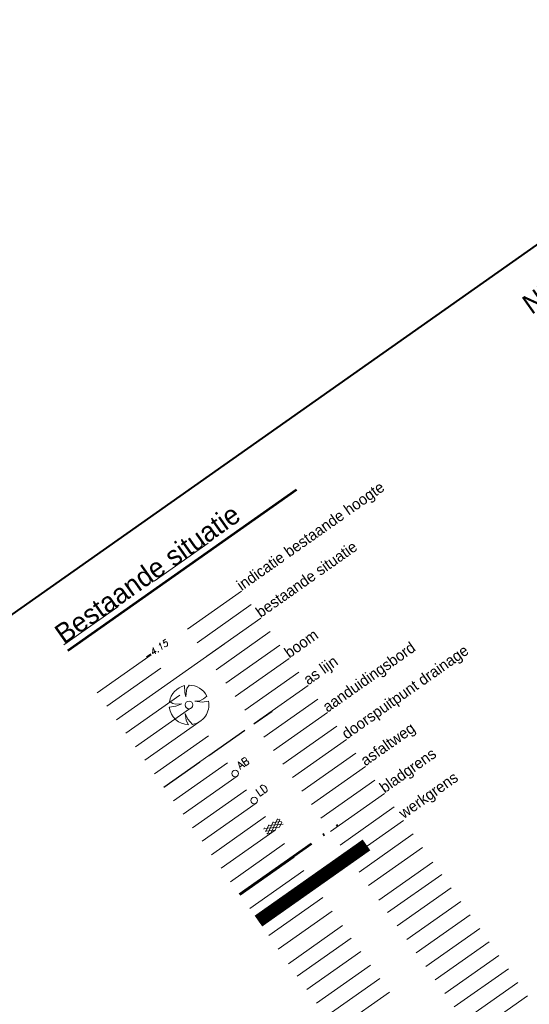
# Model space of a CAD drawing. Header units: metres. Extents: x 148786 to 149386, y 485542 to 486087.
# Tile 3 of 12: x 148942 to 149000, y 485617 to 485729. Entities that reach past the tile are written whole.
import ezdxf

# ---------------------------------------------------------------- set-up
doc = ezdxf.new("R2010")
doc.units = ezdxf.units.M
doc.header["$MEASUREMENT"] = 0
doc.linetypes.add('assen', pattern=[2.5, 2, -0.5])
doc.linetypes.add('bladgr', pattern=[6.12, 4, -0.66, 0.07, -0.66, 0.07, -0.66])
for name, color, linetype, lineweight in [('BWR-alg-assenplan', 92, 'assen', 30), ('BWR-alg-details verklaring', 7, 'Continuous', 30), ('BWR-alg-topografie', 7, 'Continuous', 13), ('BWR-best-maaiveldhoogte', 2, 'Continuous', 13), ('BWR-best-situatie', 2, 'Continuous', 13), ('TOP-L-topo objecten punt', 7, 'Continuous', 0), ('TOP-L-topo objecten vlak', 7, 'Continuous', 0), ('WVB-alg-bladgrens', 2, 'bladgr', 53), ('WVB-alg-onderhoek', 7, 'Continuous', 30), ('WVB-alg-werkgrens', 6, 'Continuous', 53), ('WVB-pen-dik 050', 1, 'Continuous', 53), ('WVB-raster-20%', 254, 'Continuous', 30)]:
    doc.layers.add(name, color=color, linetype=linetype, lineweight=lineweight)
doc.layers.add('BWR-alg-raster boundary', color=151, linetype='Continuous', lineweight=13, plot=False)
doc.styles.add('Style-ITALICS', font='ITALICS.shx')
doc.styles.add('Style-STANDARD', font='STANDARD.shx')
doc.styles.add('Style-WORKING', font='WORKING.shx')

# ---------------------------------------------------------------- blocks, each defined once
blk = doc.blocks.new('BBOOM')
at = {"layer": 'BWR-best-situatie'}
for p, q in [((0.016, 0.603), (0.016, 0.9)), ((0.016, 0.804), (0.016, 0.871)), ((0.083, 0.318), (0.016, 0.603)), ((0.116, 0.586), (0.083, 0.318)), ((0.15, 0.72), (0.116, 0.586)), ((0.26, 0.861), (0.15, 0.72)), ((-0.9, -0.042), (-0.637, 0.135)), ((-0.787, 0.185), (-0.89, 0.134)), ((-0.67, 0.217), (-0.787, 0.185)), ((-0.368, 0.218), (-0.67, 0.217)), ((-0.637, 0.135), (-0.368, 0.218)), ((0.384, 0.1), (0.586, 0.117)), ((0.551, 0.067), (0.384, 0.1)), ((0.752, 0), (0.551, 0.067)), ((0.586, 0.117), (0.895, 0.092)), ((0.89, -0.121), (0.752, 0)), ((0.133, -0.283), (0.05, -0.603)), ((0.116, -0.484), (0.133, -0.283)), ((0.05, -0.603), (0.051, -0.899)), ((0.184, -0.685), (0.116, -0.484)), ((0.293, -0.851), (0.184, -0.685))]:
    blk.add_line(p, q, dxfattribs=at)
blk.add_circle((0, 0), 0.174, dxfattribs=at)
for start, end in [(88.9495, 171.4867), (5.8447, 73.1614), (182.6375, 273.2485), (289.0687, 352.197)]:
    blk.add_arc((-0.001, 0), 0.9, start, end, dxfattribs=at)
blk = doc.blocks.new('ASFALT')
at = {"layer": 'BWR-alg-topografie'}
for p, q in [((1.14, 0.74), (0, 0.08)), ((0.54, 0.74), (0, 0.43)), ((1.48, -0.17), (0, 0.69)), ((0.88, -0.16), (0, 0.35)), ((1.74, 0.74), (0.18, -0.17)), ((2.08, -0.16), (0.52, 0.74)), ((2.11, 0.61), (0.78, -0.17)), ((2.11, 0.17), (1.12, 0.74)), ((2.11, 0.26), (1.38, -0.16)), ((2.11, 0.51), (1.73, 0.74)), ((0.28, -0.16), (0, 0)), ((2.11, -0.09), (1.98, -0.16))]:
    blk.add_line(p, q, dxfattribs=at)
blk = doc.blocks.new('11')
at = {"layer": 'TOP-L-topo objecten punt', "color": 7, "linetype": 'Continuous', "lineweight": 0}
blk.add_circle((0, 0), 0.25, dxfattribs=at)
at = {"layer": 'TOP-L-topo objecten punt', "color": 7, "linetype": 'Continuous', "lineweight": 0, "style": 'Style-STANDARD'}
blk.add_text('AB', height=0.6, dxfattribs=at).set_placement((0.483, 0))

msp = doc.modelspace()

# ---------------------------------------------------------------- linework, layer by layer
at = {"layer": 'BWR-alg-assenplan', "ltscale": 2.5}
msp.add_line((148958.612, 485641.822), (148970.869, 485650.469), dxfattribs=at)
at = {"layer": 'BWR-alg-raster boundary'}
for p, q in [((148963.642, 485669.551), (148957.512, 485665.229)), ((148967.426, 485664.098), (148961.297, 485659.775)), ((148953.393, 485662.324), (148947.264, 485658.002)), ((148968.506, 485662.565), (148962.377, 485658.243)), ((148969.587, 485661.033), (148963.458, 485656.711)), ((148970.668, 485659.501), (148964.538, 485655.178)), ((148971.748, 485657.968), (148965.619, 485653.646)), ((148957.177, 485656.871), (148951.048, 485652.548)), ((148972.829, 485656.436), (148966.699, 485652.114)), ((148958.258, 485655.338), (148952.129, 485651.016)), ((148973.909, 485654.904), (148967.78, 485650.581)), ((148959.339, 485653.806), (148953.209, 485649.484)), ((148974.99, 485653.371), (148968.86, 485649.049)), ((148960.419, 485652.274), (148954.29, 485647.952)), ((148976.07, 485651.839), (148969.941, 485647.517)), ((148961.5, 485650.741), (148955.37, 485646.419)), ((148977.151, 485650.307), (148971.022, 485645.984)), ((148962.58, 485649.209), (148956.451, 485644.887)), ((148978.231, 485648.774), (148972.102, 485644.452)), ((148963.661, 485647.677), (148957.531, 485643.355)), ((148979.312, 485647.242), (148973.183, 485642.92)), ((148964.741, 485646.144), (148958.612, 485641.822)), ((148980.393, 485645.71), (148974.263, 485641.387)), ((148965.822, 485644.612), (148959.693, 485640.29)), ((148981.473, 485644.177), (148975.344, 485639.855)), ((148966.902, 485643.08), (148960.773, 485638.758)), ((148982.554, 485642.645), (148976.424, 485638.323)), ((148967.983, 485641.547), (148961.854, 485637.225)), ((148983.634, 485641.113), (148977.505, 485636.79)), ((148969.063, 485640.015), (148962.934, 485635.693)), ((148984.715, 485639.58), (148978.585, 485635.258)), ((148970.144, 485638.483), (148964.015, 485634.161)), ((148985.795, 485638.048), (148979.666, 485633.726)), ((148971.225, 485636.95), (148965.095, 485632.628)), ((148986.876, 485636.516), (148980.747, 485632.193)), ((148972.305, 485635.418), (148966.176, 485631.096)), ((148987.956, 485634.983), (148981.827, 485630.661)), ((148973.386, 485633.886), (148967.256, 485629.564)), ((148989.123, 485633.328), (148982.994, 485629.006)), ((148974.466, 485632.353), (148968.337, 485628.031)), ((148990.118, 485631.919), (148983.988, 485627.597)), ((148975.547, 485630.821), (148969.417, 485626.499)), ((148991.198, 485630.386), (148985.069, 485626.064)), ((148976.627, 485629.289), (148970.498, 485624.967)), ((148992.279, 485628.854), (148986.149, 485624.532)), ((148977.708, 485627.756), (148971.579, 485623.434)), ((148993.359, 485627.322), (148987.23, 485623)), ((148978.875, 485626.102), (148972.746, 485621.779)), ((148994.44, 485625.789), (148988.31, 485621.467)), ((148979.869, 485624.692), (148973.74, 485620.37)), ((148995.52, 485624.257), (148989.391, 485619.935)), ((148980.95, 485623.159), (148974.82, 485618.837)), ((148996.601, 485622.725), (148990.471, 485618.403)), ((148982.03, 485621.627), (148975.901, 485617.305)), ((148997.681, 485621.192), (148991.552, 485616.87)), ((148983.111, 485620.095), (148976.981, 485615.773)), ((148998.762, 485619.66), (148992.633, 485615.338)), ((148984.191, 485618.562), (148978.062, 485614.24)), ((148999.842, 485618.128), (148993.713, 485613.806))]:
    msp.add_line(p, q, dxfattribs=at)
at = {"layer": 'TOP-L-topo objecten punt', "color": 7, "linetype": 'Continuous', "lineweight": 0}
msp.add_circle((148968.848, 485640.322), 0.375, dxfattribs=at)
at = {"layer": 'TOP-L-topo objecten vlak', "color": 7, "linetype": 'Continuous', "lineweight": 0}
msp.add_line((148953.209, 485649.484), (148965.468, 485658.128), dxfattribs=at)
at = {"layer": 'WVB-alg-bladgrens', "linetype": 'bladgr', "ltscale": 2.5}
msp.add_line((148967.17, 485629.686), (148979.427, 485638.333), dxfattribs=at)
at = {"layer": 'WVB-alg-onderhoek', "lineweight": 40, "flags": 128}
msp.add_lwpolyline([(149139.287, 485676.604), (149080.676, 485759.72), (148903.588, 485634.843), (148962.199, 485551.727)], close=True, dxfattribs=at)
at = {"layer": 'WVB-alg-werkgrens', "ltscale": 2.5, "const_width": 1.5, "flags": 128}
msp.add_lwpolyline([(148969.331, 485626.621), (148981.588, 485635.268)], dxfattribs=at)
at = {"layer": 'WVB-pen-dik 050'}
msp.add_line((148947.716, 485657.36), (148973.661, 485675.655), dxfattribs=at)
at = {"layer": 'WVB-raster-20%', "extrusion": (0, 0, -1)}
msp.add_solid([(-148865.405, 485714.542), (-148867.134, 485712.09), (-149169.264, 485928.814), (-149170.993, 485926.362)], dxfattribs=at)

# ---------------------------------------------------------------- block references
at = {"layer": 'BWR-alg-topografie', "rotation": 215.1902883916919}
msp.add_blockref('ASFALT', (148971.73, 485638.207), dxfattribs=at)
at = {"layer": 'TOP-L-topo objecten punt', "color": 7, "linetype": 'Continuous', "lineweight": 0, "xscale": 2.5, "yscale": 2.5, "zscale": 2.5, "rotation": 97.36550430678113}
msp.add_blockref('BBOOM', (148961.456, 485651.175), dxfattribs=at)
at = {"layer": 'TOP-L-topo objecten punt', "color": 7, "linetype": 'Continuous', "lineweight": 0, "xscale": 1.5, "yscale": 1.5, "rotation": 34.99605983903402}
msp.add_blockref('11', (148966.687, 485643.387), dxfattribs=at)

# ---------------------------------------------------------------- texts
at = {"layer": 'BWR-alg-details verklaring', "style": 'Style-WORKING'}
for s, rotation, p in [('indicatie bestaande hoogte', 35.19029, (148967.426, 485664.098)), ('bestaande situatie', 35.19029, (148969.587, 485661.033)), ('boom', 35.19029, (148972.829, 485656.436)), ('as lijn', 35.19029, (148974.99, 485653.371)), ('asfaltweg', 35.20026, (148981.473, 485644.177)), ('bladgrens', 35.19029, (148983.634, 485641.113))]:
    msp.add_text(s, height=1.25, rotation=rotation, dxfattribs=at).set_placement(p)
at = {"layer": 'BWR-alg-details verklaring', "char_height": 1.25, "attachment_point": 7, "line_spacing_factor": 0.6, "style": 'Style-WORKING'}
for s, insert, rotation in [('aanduidingsbord', (148977.391, 485649.966), 35.20026), ('doorspuitpunt drainage', (148979.552, 485646.902), 35.20026), ('werkgrens\\P', (148986.03, 485637.887), 35.20017)]:
    msp.add_mtext(s, dxfattribs=dict(at, insert=insert, rotation=rotation))
at = {"layer": 'BWR-best-maaiveldhoogte', "insert": (148956.646, 485656.239), "char_height": 0.75, "attachment_point": 7, "rotation": 35.18957, "line_spacing_factor": 0.6, "style": 'Style-ITALICS'}
msp.add_mtext('-4.15\\P', dxfattribs=at)
at = {"layer": 'TOP-L-topo objecten punt', "color": 7, "linetype": 'Continuous', "lineweight": 0, "style": 'Style-STANDARD'}
msp.add_text('LD', height=0.9, rotation=35.13803, dxfattribs=at).set_placement((148969.44, 485640.739))
at = {"layer": 'WVB-pen-dik 050', "linetype": 'Continuous', "style": 'Style-WORKING'}
for s, p in [('Nieuwe Situatie', (149000.319, 485695.445)), ('Bestaande situatie', (148947.264, 485658.002))]:
    msp.add_text(s, height=2.25, rotation=35.1902, dxfattribs=at).set_placement(p)

doc.saveas('drawing.dxf')
